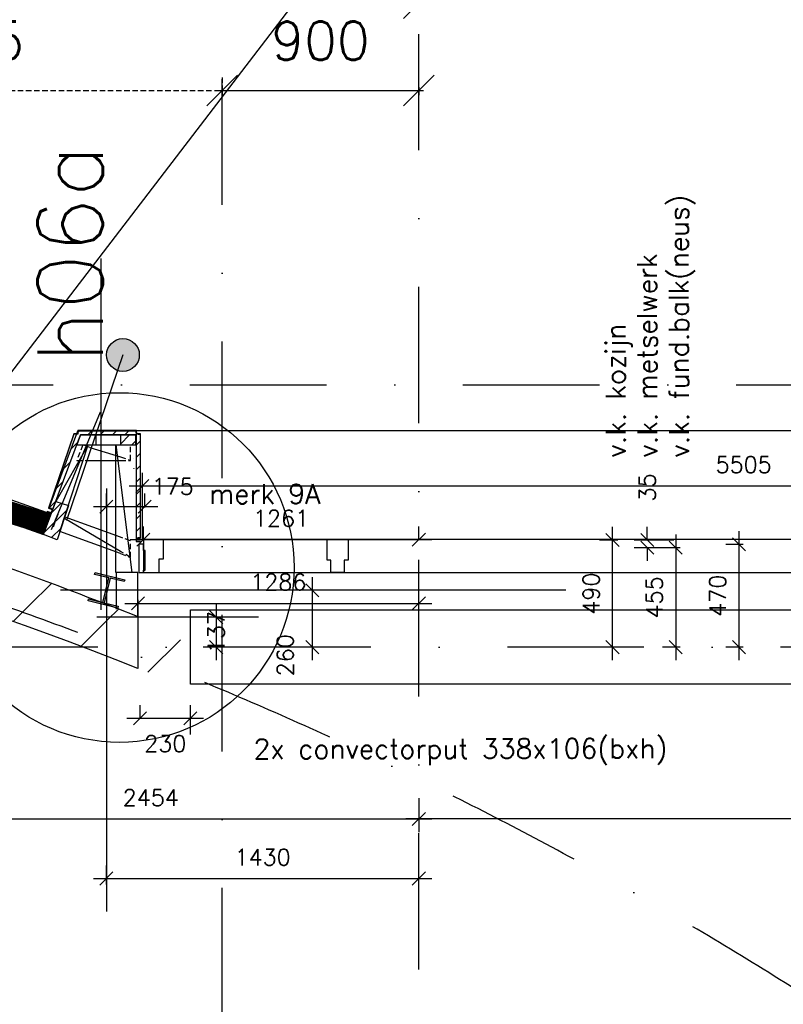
# Model space of a CAD drawing. Extents: x -33344 to 2055880, y -64816 to 121260.
# Tile 128 of 133: x 46972 to 50468, y 91142 to 95648. Entities that reach past the tile are written whole.
import ezdxf

# ---------------------------------------------------------------- set-up
doc = ezdxf.new("R2010")
doc.units = 0
doc.header["$LTSCALE"] = 50
doc.header["$MEASUREMENT"] = 0
doc.header["$PDMODE"] = 3
doc.header["$PDSIZE"] = 0.1
for name, pattern in [('DASHED', [0.75, 0.5, -0.25]), ('HIDDEN', [0.375, 0.25, -0.125]), ('HIDDENX2', [0.75, 0.5, -0.25]), ('STRAM_0WT$1$DASHDOT', [25, 12.5, -6.25, 0, -6.25])]:
    doc.linetypes.add(name, pattern=pattern)
doc.layers.get('0').update_dxf_attribs({"linetype": 'CONTINUOUS'})
doc.layers.get('DEFPOINTS').update_dxf_attribs({"linetype": 'CONTINUOUS'})
for name, color, linetype in [('_DETAILNUMMERS', 4, 'CONTINUOUS'), ('_DETAILNUMMERSTEKST', 4, 'CONTINUOUS'), ('A--01A1_ACEER', 1, 'CONTINUOUS'), ('A--A21--_F123-', 9, 'CONTINUOUS'), ('A--A22--_F123-', 9, 'CONTINUOUS'), ('A--A25--_F-2--', 9, 'CONTINUOUS'), ('A--A28--_F-2--', 7, 'CONTINUOUS'), ('A--A42--_F-23-', 9, 'CONTINUOUS'), ('A--I35A1_PLAFOND', 2, 'CONTINUOUS'), ('A--L13A1_VLOEREN', 1, 'CONTINUOUS'), ('A--L21--', 3, 'CONTINUOUS'), ('A--L21--_F-2--', 7, 'CONTINUOUS'), ('A--L21A3_BUITENWAND', 3, 'CONTINUOUS'), ('A--L22A2_BINNENWAND', 2, 'CONTINUOUS'), ('A--L25--', 7, 'CONTINUOUS'), ('A--L25--_F-23-', 7, 'CONTINUOUS'), ('A--L28--', 7, 'CONTINUOUS'), ('A--L28--_F-2--', 7, 'CONTINUOUS'), ('A--L28DC1_CONSTR', 1, 'HIDDENX2'), ('A--L28DC1_KONSTR', 1, 'HIDDEN'), ('A--L31--', 2, 'CONTINUOUS'), ('A--L31--_F-2--', 7, 'CONTINUOUS'), ('A--L32--_F-23-', 2, 'CONTINUOUS'), ('A--L42--', 7, 'CONTINUOUS'), ('A--L42--_F-23-', 7, 'CONTINUOUS'), ('A--M$1A-_F123-', 1, 'CONTINUOUS'), ('STRAM_0WT$0$A--L$7A-_STRA0', 1, 'STRAM_0WT$1$DASHDOT'), ('STRAM_0WT$1$A--M$1A-_F123-', 1, 'CONTINUOUS'), ('SYSTEEMPLAFOND_600X600', 2, 'CONTINUOUS'), ('TEKST_KOZIJNMERK', 2, 'CONTINUOUS'), ('X--LR---_CP', 7, 'CONTINUOUS'), ('XREF', 7, 'CONTINUOUS')]:
    doc.layers.add(name, color=color, linetype=linetype)
doc.styles.add('ALFA-0_25', font='ROMANS')
doc.styles.add('HIEMSTRA', font='romans.shx')
doc.styles.add('STRAM_0WT$1$HIEMSTRA', font='romans.shx')
doc.dimstyles.new('STANDARD$0', dxfattribs={"dimscale": 30, "dimtxt": 2.5, "dimasz": 2, "dimexe": 2, "dimexo": 0, "dimgap": 2, "dimtad": 1, "dimdec": 0, "dimzin": 0, "dimtxsty": 'ALFA-0_25', "dimblk1": 'OBLIQUE', "dimblk2": 'OBLIQUE', "dimsah": 1, "dimcen": -3, "dimdle": 2, "dimclrd": 1, "dimclre": 1, "dimclrt": 2, "dimazin": 3, "dimtfac": 0.666667, "dimtofl": 0, "dimtmove": 0, "dimatfit": 3, "dimtvp": 0.833333, "dimtolj": 1, "dimtzin": 0})
doc.dimstyles.new('STRAM_0WT$0$STANDARD', dxfattribs={"dimscale": 70, "dimtxt": 2.5, "dimasz": 2, "dimexe": 0.3, "dimexo": 0.3, "dimgap": 2, "dimtad": 1, "dimdec": 0, "dimzin": 0, "dimtxsty": 'STRAM_0WT$1$HIEMSTRA', "dimblk1": 'STRAM_0WT$0$_OBLIQUE', "dimblk2": 'STRAM_0WT$0$_OBLIQUE', "dimsah": 1, "dimcen": -0.09, "dimdle": 0.3, "dimclrd": 1, "dimclre": 1, "dimclrt": 4, "dimazin": 3, "dimtfac": 1, "dimtdec": 4, "dimtix": 1, "dimtofl": 0, "dimtmove": 0, "dimatfit": 3, "dimtvp": 625, "dimtolj": 1, "dimtzin": 0})
pattern_1 = [(45, (0, 0), (-28.284271, 28.284271), [])]

# ---------------------------------------------------------------- blocks, each defined once
blk = doc.blocks.new('*U1370')
at = {"layer": 'A--A42--_F-23-', "linetype": 'CONTINUOUS'}
h = blk.add_hatch(dxfattribs=at)
h.set_pattern_fill('ALFALINE', color=256, scale=40, style=0)
h.set_pattern_definition([(45, (-47115.274, -93410.573), (-28.284271, 28.284271), [])])
h.paths.add_polyline_path([(0, 0), (-8.4, 3.1), (122.5, 355.6), (128.8, 346.6), (135, 337.6), (8.4, -3.1)])
at = {"layer": 'A--L42--_F-23-', "color": 2, "linetype": 'CONTINUOUS'}
for points in [[(0, 0), (-8.4, 3.1), (122.5, 355.6), (122.5, 355.6)], [(0, 0), (8.4, -3.1), (135, 337.6), (135, 337.6)]]:
    blk.add_lwpolyline(points, dxfattribs=at)
blk = doc.blocks.new('*U1369')
at = {"layer": 'A--A42--_F-23-', "linetype": 'CONTINUOUS'}
h = blk.add_hatch(dxfattribs=at)
h.set_pattern_fill('ALFALINE', color=256, scale=40, style=0)
h.set_pattern_definition([(45, (-47514.43, -93751.19), (-28.284271, 28.284271), [])])
h.paths.add_polyline_path([(0, 0), (9, 0), (9, -474.6), (0, -474.6), (-9, -474.6), (-9, 0)])
at = {"layer": 'A--L42--_F-23-', "color": 2, "linetype": 'CONTINUOUS'}
for points in [[(0, 0), (-9, 0), (-9, -474.6), (0, -474.6)], [(0, 0), (9, 0), (9, -474.6), (0, -474.6)]]:
    blk.add_lwpolyline(points, dxfattribs=at)
blk = doc.blocks.new('*U1368')
at = {"layer": 'A--A42--_F-23-', "linetype": 'CONTINUOUS'}
h = blk.add_hatch(dxfattribs=at)
h.set_pattern_fill('ALFALINE', color=256, scale=40, style=0)
h.set_pattern_definition([(45, (-47505.43, -93757.22), (-28.284271, 28.284271), [])])
h.paths.add_polyline_path([(0, 0), (0, -9), (-255.1, -9), (-261.4, 0), (-267.6, 9), (0, 9)])
at = {"layer": 'A--L42--_F-23-', "color": 2, "linetype": 'CONTINUOUS'}
for points in [[(0, 0), (0, 9), (-267.6, 9), (-267.6, 9)], [(0, 0), (0, -9), (-255.1, -9), (-255.1, -9)]]:
    blk.add_lwpolyline(points, dxfattribs=at)
blk = doc.blocks.new('Q020279-')
at = {"layer": 'A--A25--_F-2--'}
h = blk.add_hatch(dxfattribs=at)
h.set_pattern_fill('ALFALINE', color=256, scale=40, style=0, pattern_type=2)
h.set_pattern_definition(pattern_1)
h.paths.add_polyline_path([(0, 0), (0, 71), (46, 71), (46, 0)])
at = {"layer": 'A--L25--_F-23-', "color": 2, "linetype": 'CONTINUOUS'}
blk.add_lwpolyline([(0, 0), (0, 71), (46, 71), (46, 0)], close=True, dxfattribs=at)
at = {"layer": 'X--LR---_CP'}
for p in [(0, 0), (0, 0), (46, 0)]:
    blk.add_point(p, dxfattribs=at)
blk = doc.blocks.new('*U1297')
at = {"layer": 'A--A21--_F123-', "color": 2, "linetype": 'CONTINUOUS', "const_width": 100}
blk.add_lwpolyline([(0, 0, -0.087473), (5965.2, -1061.6)], format="xyb", dxfattribs=at)
at = {"layer": 'A--L21--_F-2--', "color": 3, "linetype": 'CONTINUOUS'}
for points in [[(0, 0), (0.1, 50, -0.087473), (5982.4, -1014.7), (5965.2, -1061.6)], [(0, 0), (-0.1, -50, -0.087473), (5948, -1108.6), (5965.2, -1061.6)]]:
    blk.add_lwpolyline(points, format="xyb", dxfattribs=at)
blk = doc.blocks.new('_OBLIQUE')
at = {"color": 0, "linetype": 'BYBLOCK'}
blk.add_line((-0.5, -0.5), (0.5, 0.5), dxfattribs=at)
blk = doc.blocks.new('*D257')
at = {"layer": 'A--M$1A-_F123-', "color": 1}
for p, q in [((49685.9, 92716.7), (49685.9, 93326.6)), ((49709.7, 93266.6), (49625.9, 93266.6)), ((49709.7, 92776.7), (49625.9, 92776.7))]:
    blk.add_line(p, q, dxfattribs=at)
at = {"layer": 'DEFPOINTS', "color": 0}
for p in [(49685.9, 93266.6), (49709.7, 93266.6), (49709.7, 92776.7)]:
    blk.add_point(p, dxfattribs=at)
at = {"layer": 'A--M$1A-_F123-', "color": 1, "xscale": 60, "yscale": 60, "zscale": 60}
for p, rotation in [((49685.9, 93266.6), 90), ((49685.9, 92776.7), 270)]:
    blk.add_blockref('_OBLIQUE', p, dxfattribs=dict(at, rotation=rotation))
at = {"layer": 'A--M$1A-_F123-', "color": 2, "insert": (49588.4, 93021.6), "char_height": 75, "attachment_point": 5, "rotation": 90, "style": 'ALFA-0_25'}
blk.add_mtext('\\A1;490', dxfattribs=at)
blk = doc.blocks.new('*D258')
at = {"layer": 'A--M$1A-_F123-', "color": 1}
for p, q in [((49975.3, 93291.6), (49975.3, 92716.7)), ((49995.2, 93231.6), (49915.3, 93231.6)), ((49995.2, 92776.7), (49915.3, 92776.7))]:
    blk.add_line(p, q, dxfattribs=at)
at = {"layer": 'DEFPOINTS', "color": 0}
for p in [(49995.2, 93231.6), (49975.3, 92776.7), (49995.2, 92776.7)]:
    blk.add_point(p, dxfattribs=at)
at = {"layer": 'A--M$1A-_F123-', "color": 1, "xscale": 60, "yscale": 60, "zscale": 60}
for p, rotation in [((49975.3, 93231.6), 90), ((49975.3, 92776.7), 270)]:
    blk.add_blockref('_OBLIQUE', p, dxfattribs=dict(at, rotation=rotation))
at = {"layer": 'A--M$1A-_F123-', "color": 2, "insert": (49877.8, 93004.1), "char_height": 75, "attachment_point": 5, "rotation": 90, "style": 'ALFA-0_25'}
blk.add_mtext('\\A1;455', dxfattribs=at)
blk = doc.blocks.new('*D259')
at = {"layer": 'A--M$1A-_F123-', "color": 1}
for p, q in [((49845.3, 93266.6), (49845.3, 93326.6)), ((49967.4, 93266.6), (49785.3, 93266.6)), ((49967.4, 93231.6), (49785.3, 93231.6)), ((49845.3, 93231.6), (49845.3, 93171.6))]:
    blk.add_line(p, q, dxfattribs=at)
at = {"layer": 'DEFPOINTS', "color": 0}
for p in [(49845.3, 93266.6), (49967.4, 93266.6), (49967.4, 93231.6)]:
    blk.add_point(p, dxfattribs=at)
at = {"layer": 'A--M$1A-_F123-', "color": 1, "xscale": 60, "yscale": 60, "zscale": 60}
for p, rotation in [((49845.3, 93266.6), 270), ((49845.3, 93231.6), 90)]:
    blk.add_blockref('_OBLIQUE', p, dxfattribs=dict(at, rotation=rotation))
at = {"layer": 'A--M$1A-_F123-', "color": 2, "insert": (49845.3, 93507.3), "char_height": 75, "attachment_point": 5, "rotation": 90, "style": 'ALFA-0_25'}
blk.add_mtext('\\A1;35', dxfattribs=at)
blk = doc.blocks.new('*D278')
at = {"layer": 'A--M$1A-_F123-', "color": 1}
for p, q in [((50264.8, 93306.6), (50264.8, 92716.7)), ((50284.6, 93246.6), (50204.8, 93246.6)), ((50284.6, 92776.7), (50204.8, 92776.7))]:
    blk.add_line(p, q, dxfattribs=at)
at = {"layer": 'DEFPOINTS', "color": 0}
for p in [(50284.6, 93246.6), (50264.8, 92776.7), (50284.6, 92776.7)]:
    blk.add_point(p, dxfattribs=at)
at = {"layer": 'A--M$1A-_F123-', "color": 1, "xscale": 60, "yscale": 60, "zscale": 60}
for p, rotation in [((50264.8, 93246.6), 90), ((50264.8, 92776.7), 270)]:
    blk.add_blockref('_OBLIQUE', p, dxfattribs=dict(at, rotation=rotation))
at = {"layer": 'A--M$1A-_F123-', "color": 2, "insert": (50167.3, 93011.6), "char_height": 75, "attachment_point": 5, "rotation": 90, "style": 'ALFA-0_25'}
blk.add_mtext('\\A1;470', dxfattribs=at)
blk = doc.blocks.new('*D424')
at = {"layer": 'A--M$1A-_F123-', "color": 1, "linetype": 'CONTINUOUS'}
for p, q in [((47523.4, 92451.1), (47523.4, 92511.1)), ((47753.7, 92376.4), (47753.7, 92511.1)), ((47463.4, 92451.1), (47813.7, 92451.1))]:
    blk.add_line(p, q, dxfattribs=at)
at = {"layer": 'DEFPOINTS', "color": 0, "linetype": 'CONTINUOUS'}
for p in [(47523.4, 92451.1), (47753.7, 92451.1), (47753.7, 92376.4)]:
    blk.add_point(p, dxfattribs=at)
at = {"layer": 'A--M$1A-_F123-', "color": 1, "linetype": 'CONTINUOUS', "xscale": 60, "yscale": 60, "zscale": 60, "rotation": 180}
blk.add_blockref('_OBLIQUE', (47523.4, 92451.1), dxfattribs=at)
at = {"layer": 'A--M$1A-_F123-', "color": 1, "linetype": 'CONTINUOUS', "xscale": 60, "yscale": 60, "zscale": 60}
blk.add_blockref('_OBLIQUE', (47753.7, 92451.1), dxfattribs=at)
at = {"layer": 'A--M$1A-_F123-', "color": 2, "linetype": 'CONTINUOUS', "insert": (47638.7, 92334.7), "char_height": 75, "attachment_point": 5, "style": 'ALFA-0_25'}
blk.add_mtext('\\A1;230', dxfattribs=at)
blk = doc.blocks.new('*D479')
at = {"layer": 'A--L31--', "color": 1}
for p, q in [((47871.8, 92973.7), (47871.8, 92716.7)), ((48006.9, 92913.7), (47811.8, 92913.7)), ((48006.9, 92776.7), (47811.8, 92776.7))]:
    blk.add_line(p, q, dxfattribs=at)
at = {"layer": 'DEFPOINTS', "color": 0}
for p in [(48006.9, 92913.7), (47871.8, 92776.7), (48006.9, 92776.7)]:
    blk.add_point(p, dxfattribs=at)
at = {"layer": 'A--L31--', "color": 1, "xscale": 60, "yscale": 60, "zscale": 60}
for p, rotation in [((47871.8, 92913.7), 90), ((47871.8, 92776.7), 270)]:
    blk.add_blockref('_OBLIQUE', p, dxfattribs=dict(at, rotation=rotation))
at = {"layer": 'A--L31--', "color": 2, "insert": (47871.8, 92845.2), "char_height": 75, "attachment_point": 5, "rotation": 90, "style": 'ALFA-0_25'}
blk.add_mtext('\\A1;137', dxfattribs=at)
blk = doc.blocks.new('*D517')
at = {"layer": 'A--M$1A-_F123-', "color": 1, "linetype": 'CONTINUOUS'}
for p, q in [((52592.9, 93409), (52592.9, 91930.6)), ((48799.5, 92084.8), (48799.5, 91930.6)), ((52652.9, 91990.6), (48739.5, 91990.6))]:
    blk.add_line(p, q, dxfattribs=at)
at = {"layer": 'DEFPOINTS', "color": 0, "linetype": 'CONTINUOUS'}
for p in [(52592.9, 93409), (48799.5, 92084.8), (48799.5, 91990.6)]:
    blk.add_point(p, dxfattribs=at)
at = {"layer": 'A--M$1A-_F123-', "color": 1, "linetype": 'CONTINUOUS', "xscale": 60, "yscale": 60, "zscale": 60, "rotation": 180}
blk.add_blockref('_OBLIQUE', (48799.5, 91990.6), dxfattribs=at)
at = {"layer": 'A--M$1A-_F123-', "color": 1, "linetype": 'CONTINUOUS', "xscale": 60, "yscale": 60, "zscale": 60}
blk.add_blockref('_OBLIQUE', (52592.9, 91990.6), dxfattribs=at)
at = {"layer": 'A--M$1A-_F123-', "color": 2, "linetype": 'CONTINUOUS', "insert": (50696.2, 92088.1), "char_height": 75, "attachment_point": 5, "style": 'ALFA-0_25'}
blk.add_mtext('\\A1;3793', dxfattribs=at)
blk = doc.blocks.new('*D518')
at = {"layer": 'A--M$1A-_F123-', "color": 1, "linetype": 'CONTINUOUS'}
for p, q in [((46345.5, 93303.4), (46345.5, 91930.6)), ((48799.5, 92069.8), (48799.5, 91930.6)), ((46285.5, 91990.6), (48859.5, 91990.6))]:
    blk.add_line(p, q, dxfattribs=at)
at = {"layer": 'DEFPOINTS', "color": 0, "linetype": 'CONTINUOUS'}
for p in [(46345.5, 93303.4), (48799.5, 92069.8), (48799.5, 91990.6)]:
    blk.add_point(p, dxfattribs=at)
at = {"layer": 'A--M$1A-_F123-', "color": 1, "linetype": 'CONTINUOUS', "xscale": 60, "yscale": 60, "zscale": 60, "rotation": 180}
blk.add_blockref('_OBLIQUE', (46345.5, 91990.6), dxfattribs=at)
at = {"layer": 'A--M$1A-_F123-', "color": 1, "linetype": 'CONTINUOUS', "xscale": 60, "yscale": 60, "zscale": 60}
blk.add_blockref('_OBLIQUE', (48799.5, 91990.6), dxfattribs=at)
at = {"layer": 'A--M$1A-_F123-', "color": 2, "linetype": 'CONTINUOUS', "insert": (47572.5, 92088.1), "char_height": 75, "attachment_point": 5, "style": 'ALFA-0_25'}
blk.add_mtext('\\A1;2454', dxfattribs=at)
blk = doc.blocks.new('*D632')
at = {"layer": 'A--M$1A-_F123-', "color": 1, "linetype": 'CONTINUOUS'}
for p, q in [((47369.5, 91690.8), (47369.5, 91777.7)), ((48799.5, 91690.8), (48799.5, 91777.7)), ((47309.5, 91717.7), (48859.5, 91717.7))]:
    blk.add_line(p, q, dxfattribs=at)
at = {"layer": 'DEFPOINTS', "color": 0, "linetype": 'CONTINUOUS'}
for p in [(48799.5, 91717.7), (47369.5, 91690.8), (48799.5, 91690.8)]:
    blk.add_point(p, dxfattribs=at)
at = {"layer": 'A--M$1A-_F123-', "color": 1, "linetype": 'CONTINUOUS', "xscale": 60, "yscale": 60, "zscale": 60, "rotation": 180}
blk.add_blockref('_OBLIQUE', (47369.5, 91717.7), dxfattribs=at)
at = {"layer": 'A--M$1A-_F123-', "color": 1, "linetype": 'CONTINUOUS', "xscale": 60, "yscale": 60, "zscale": 60}
blk.add_blockref('_OBLIQUE', (48799.5, 91717.7), dxfattribs=at)
at = {"layer": 'A--M$1A-_F123-', "color": 2, "linetype": 'CONTINUOUS', "insert": (48084.5, 91815.2), "char_height": 75, "attachment_point": 5, "style": 'ALFA-0_25'}
blk.add_mtext('\\A1;1430', dxfattribs=at)
blk = doc.blocks.new('*D633')
at = {"layer": 'A--M$1A-_F123-', "color": 1, "linetype": 'CONTINUOUS'}
for p, q in [((48312.2, 92716.7), (48312.2, 93096.7)), ((48325.6, 93036.7), (48252.2, 93036.7)), ((48325.6, 92776.7), (48252.2, 92776.7))]:
    blk.add_line(p, q, dxfattribs=at)
at = {"layer": 'DEFPOINTS', "color": 0, "linetype": 'CONTINUOUS'}
for p in [(48312.2, 93036.7), (48325.6, 93036.7), (48325.6, 92776.7)]:
    blk.add_point(p, dxfattribs=at)
at = {"layer": 'A--M$1A-_F123-', "color": 1, "linetype": 'CONTINUOUS', "xscale": 60, "yscale": 60, "zscale": 60}
for p, rotation in [((48312.2, 93036.7), 90), ((48312.2, 92776.7), 270)]:
    blk.add_blockref('_OBLIQUE', p, dxfattribs=dict(at, rotation=rotation))
at = {"layer": 'A--M$1A-_F123-', "color": 2, "linetype": 'CONTINUOUS', "insert": (48187.8, 92739.6), "char_height": 75, "attachment_point": 5, "rotation": 90, "style": 'ALFA-0_25'}
blk.add_mtext('\\A1;260', dxfattribs=at)
blk = doc.blocks.new('Q020490-')
at = {"layer": 'A--A28--_F-2--', "color": 3, "linetype": 'CONTINUOUS'}
for points in [[(-2.75, 58), (-70, 66.5), (70, 66.5)], [(-2.75, 58), (-70, 58), (-70, 66.5)], [(-2.75, 58), (70, 66.5), (70, 58)], [(2.75, -58), (-2.75, -58), (-2.75, 58)], [(-2.75, 58), (2.75, 58), (2.75, -58)], [(-2.75, 58), (70, 58), (2.75, 58)], [(70, -66.5), (-70, -58), (-2.75, -58)], [(70, -66.5), (-70, -66.5), (-70, -58)], [(2.75, -58), (70, -66.5), (-2.75, -58)], [(2.75, -58), (70, -58), (70, -66.5)]]:
    blk.add_solid(points, dxfattribs=at)
at = {"layer": 'A--L28--_F-2--', "color": 3, "linetype": 'CONTINUOUS'}
blk.add_lwpolyline([(70, -66.5), (-70, -66.5), (-70, -58), (-2.75, -58), (-2.75, 58), (-70, 58), (-70, 66.5), (70, 66.5), (70, 58), (2.75, 58), (2.75, -58), (70, -58)], close=True, dxfattribs=at)
at = {"layer": 'X--LR---_CP', "linetype": 'CONTINUOUS'}
for p in [(-2.75, 0), (0, 0), (2.75, 0)]:
    blk.add_point(p, dxfattribs=at)
blk = doc.blocks.new('*D634')
at = {"layer": 'A--M$1A-_F123-', "color": 1, "linetype": 'CONTINUOUS'}
for p, q in [((47369.5, 93415.8), (47369.5, 93479.2)), ((47544.5, 93415.8), (47544.5, 93479.2)), ((47604.5, 93419.2), (47309.5, 93419.2))]:
    blk.add_line(p, q, dxfattribs=at)
at = {"layer": 'DEFPOINTS', "color": 0, "linetype": 'CONTINUOUS'}
for p in [(47369.5, 93419.2), (47369.5, 93415.8), (47544.5, 93415.8)]:
    blk.add_point(p, dxfattribs=at)
at = {"layer": 'A--M$1A-_F123-', "color": 1, "linetype": 'CONTINUOUS', "xscale": 60, "yscale": 60, "zscale": 60, "rotation": 180}
blk.add_blockref('_OBLIQUE', (47369.5, 93419.2), dxfattribs=at)
at = {"layer": 'A--M$1A-_F123-', "color": 1, "linetype": 'CONTINUOUS', "xscale": 60, "yscale": 60, "zscale": 60}
blk.add_blockref('_OBLIQUE', (47544.5, 93419.2), dxfattribs=at)
at = {"layer": 'A--M$1A-_F123-', "color": 2, "linetype": 'CONTINUOUS', "insert": (47672.8, 93512), "char_height": 75, "attachment_point": 5, "style": 'ALFA-0_25'}
blk.add_mtext('\\A1;175', dxfattribs=at)
blk = doc.blocks.new('DILATATIEVOEG')
at = {"layer": 'A--L21A3_BUITENWAND', "linetype": 'CONTINUOUS'}
h = blk.add_hatch(color=256, dxfattribs=at)
edge = h.paths.add_edge_path()
edge.add_arc((-800, 0), 75, 0, 360)
blk.add_line((-800, 0), (0, 0), dxfattribs=at)
blk.add_circle((-800, 0), 75, dxfattribs=at)
at = {"layer": 'X--LR---_CP', "linetype": 'CONTINUOUS'}
blk.add_point((0, 0), dxfattribs=at)
blk = doc.blocks.new('A$C26D40EA6')
at = {"layer": 'A--01A1_ACEER', "linetype": 'CONTINUOUS'}
blk.add_line((5672, 7401.7), (0, 0), dxfattribs=at)
blk = doc.blocks.new('STRAM_0WT$0$_OBLIQUE')
at = {"color": 0, "linetype": 'BYBLOCK'}
blk.add_line((-0.5, -0.5), (0.5, 0.5), dxfattribs=at)
blk = doc.blocks.new('*D1854')
at = {"layer": 'DEFPOINTS', "color": 0, "linetype": 'CONTINUOUS'}
for p in [(-26819.9, 63646.9), (-22665.6, 63477.1), (-22665.6, 61452.4)]:
    blk.add_point(p, dxfattribs=at)
at = {"layer": 'STRAM_0WT$1$A--M$1A-_F123-', "color": 1, "linetype": 'CONTINUOUS'}
for p, q in [((-26819.9, 63625.9), (-26819.9, 63456.1)), ((-22665.6, 61473.4), (-22665.6, 63498.1)), ((-26840.9, 63477.1), (-22644.6, 63477.1))]:
    blk.add_line(p, q, dxfattribs=at)
at = {"layer": 'STRAM_0WT$1$A--M$1A-_F123-', "color": 1, "linetype": 'CONTINUOUS', "xscale": 140, "yscale": 140, "zscale": 140, "rotation": 180}
blk.add_blockref('STRAM_0WT$0$_OBLIQUE', (-26819.9, 63477.1), dxfattribs=at)
at = {"layer": 'STRAM_0WT$1$A--M$1A-_F123-', "color": 1, "linetype": 'CONTINUOUS', "xscale": 140, "yscale": 140, "zscale": 140}
blk.add_blockref('STRAM_0WT$0$_OBLIQUE', (-22665.6, 63477.1), dxfattribs=at)
at = {"layer": 'STRAM_0WT$1$A--M$1A-_F123-', "color": 4, "linetype": 'CONTINUOUS', "insert": (-24742.8, 63704.6), "char_height": 175, "attachment_point": 5, "style": 'STRAM_0WT$1$HIEMSTRA'}
blk.add_mtext('\\A1;4154', dxfattribs=at)
blk = doc.blocks.new('*D1940')
at = {"color": 1, "linetype": 'BYBLOCK'}
for p, q in [((-30134.9, 63188), (-30134.9, 63107.3)), ((-27719.9, 63188), (-27719.9, 63107.3)), ((-30155.9, 63128.3), (-27698.9, 63128.3))]:
    blk.add_line(p, q, dxfattribs=at)
at = {"layer": 'DEFPOINTS', "color": 0, "linetype": 'BYBLOCK'}
for p in [(-30134.9, 63209), (-27719.9, 63209), (-27719.9, 63128.3)]:
    blk.add_point(p, dxfattribs=at)
at = {"color": 1, "linetype": 'BYBLOCK', "xscale": 140, "yscale": 140, "zscale": 140, "rotation": 180}
blk.add_blockref('STRAM_0WT$0$_OBLIQUE', (-30134.9, 63128.3), dxfattribs=at)
at = {"color": 1, "linetype": 'BYBLOCK', "xscale": 140, "yscale": 140, "zscale": 140}
blk.add_blockref('STRAM_0WT$0$_OBLIQUE', (-27719.9, 63128.3), dxfattribs=at)
at = {"color": 4, "linetype": 'BYBLOCK', "insert": (-28927.4, 63355.8), "char_height": 175, "attachment_point": 5, "style": 'STRAM_0WT$1$HIEMSTRA'}
blk.add_mtext('\\A1;2415', dxfattribs=at)
blk = doc.blocks.new('*D1960')
at = {"layer": 'DEFPOINTS', "color": 0}
for p in [(-27719.9, 63112.6), (-26819.9, 63112.6), (-26819.9, 63077.1)]:
    blk.add_point(p, dxfattribs=at)
at = {"layer": 'STRAM_0WT$1$A--M$1A-_F123-', "color": 1}
for p, q in [((-27719.9, 63091.6), (-27719.9, 63056.1)), ((-26819.9, 63091.6), (-26819.9, 63056.1)), ((-27740.9, 63077.1), (-26798.9, 63077.1))]:
    blk.add_line(p, q, dxfattribs=at)
at = {"layer": 'STRAM_0WT$1$A--M$1A-_F123-', "color": 1, "xscale": 140, "yscale": 140, "zscale": 140, "rotation": 180}
blk.add_blockref('STRAM_0WT$0$_OBLIQUE', (-27719.9, 63077.1), dxfattribs=at)
at = {"layer": 'STRAM_0WT$1$A--M$1A-_F123-', "color": 1, "xscale": 140, "yscale": 140, "zscale": 140}
blk.add_blockref('STRAM_0WT$0$_OBLIQUE', (-26819.9, 63077.1), dxfattribs=at)
at = {"layer": 'STRAM_0WT$1$A--M$1A-_F123-', "color": 4, "insert": (-27269.9, 63304.6), "char_height": 175, "attachment_point": 5, "style": 'STRAM_0WT$1$HIEMSTRA'}
blk.add_mtext('\\A1;900', dxfattribs=at)
blk = doc.blocks.new('*D783')
at = {"layer": 'A--M$1A-_F123-', "color": 1}
for p, q in [((47534, 93268.6), (47534, 93574.3)), ((53038.6, 93268.6), (53038.6, 93574.3)), ((47474, 93514.3), (53098.6, 93514.3))]:
    blk.add_line(p, q, dxfattribs=at)
at = {"layer": 'DEFPOINTS', "color": 0}
for p in [(53038.6, 93514.3), (47534, 93268.6), (53038.6, 93268.6)]:
    blk.add_point(p, dxfattribs=at)
at = {"layer": 'A--M$1A-_F123-', "color": 1, "xscale": 60, "yscale": 60, "zscale": 60, "rotation": 180}
blk.add_blockref('_OBLIQUE', (47534, 93514.3), dxfattribs=at)
at = {"layer": 'A--M$1A-_F123-', "color": 1, "xscale": 60, "yscale": 60, "zscale": 60}
blk.add_blockref('_OBLIQUE', (53038.6, 93514.3), dxfattribs=at)
at = {"layer": 'A--M$1A-_F123-', "color": 2, "insert": (50286.3, 93611.8), "char_height": 75, "attachment_point": 5, "style": 'ALFA-0_25'}
blk.add_mtext('\\A1;5505', dxfattribs=at)
blk = doc.blocks.new('*D785')
at = {"layer": 'A--M$1A-_F123-', "color": 1, "linetype": 'CONTINUOUS'}
for p, q in [((48799.5, 92976.7), (48799.5, 93036.7)), ((47453.5, 92976.7), (48859.5, 92976.7)), ((47513.5, 92992.7), (47513.5, 92916.7))]:
    blk.add_line(p, q, dxfattribs=at)
at = {"layer": 'DEFPOINTS', "color": 0, "linetype": 'CONTINUOUS'}
for p in [(47513.5, 92992.7), (48799.5, 92976.7), (48799.5, 92976.7)]:
    blk.add_point(p, dxfattribs=at)
at = {"layer": 'A--M$1A-_F123-', "color": 1, "linetype": 'CONTINUOUS', "xscale": 60, "yscale": 60, "zscale": 60, "rotation": 180}
blk.add_blockref('_OBLIQUE', (47513.5, 92976.7), dxfattribs=at)
at = {"layer": 'A--M$1A-_F123-', "color": 1, "linetype": 'CONTINUOUS', "xscale": 60, "yscale": 60, "zscale": 60}
blk.add_blockref('_OBLIQUE', (48799.5, 92976.7), dxfattribs=at)
at = {"layer": 'A--M$1A-_F123-', "color": 2, "linetype": 'CONTINUOUS', "insert": (48156.5, 93074.2), "char_height": 75, "attachment_point": 5, "style": 'ALFA-0_25'}
blk.add_mtext('\\A1;1286', dxfattribs=at)
blk = doc.blocks.new('*D786')
at = {"layer": 'A--M$1A-_F123-', "color": 1, "linetype": 'CONTINUOUS'}
for p, q in [((47538.4, 93268.6), (47538.4, 93328.6)), ((48799.5, 93268.6), (48799.5, 93328.6)), ((47478.4, 93268.6), (48859.5, 93268.6))]:
    blk.add_line(p, q, dxfattribs=at)
at = {"layer": 'DEFPOINTS', "color": 0, "linetype": 'CONTINUOUS'}
for p in [(47538.4, 93268.6), (48799.5, 93268.6), (48799.5, 93268.6)]:
    blk.add_point(p, dxfattribs=at)
at = {"layer": 'A--M$1A-_F123-', "color": 1, "linetype": 'CONTINUOUS', "xscale": 60, "yscale": 60, "zscale": 60, "rotation": 180}
blk.add_blockref('_OBLIQUE', (47538.4, 93268.6), dxfattribs=at)
at = {"layer": 'A--M$1A-_F123-', "color": 1, "linetype": 'CONTINUOUS', "xscale": 60, "yscale": 60, "zscale": 60}
blk.add_blockref('_OBLIQUE', (48799.5, 93268.6), dxfattribs=at)
at = {"layer": 'A--M$1A-_F123-', "color": 2, "linetype": 'CONTINUOUS', "insert": (48168.9, 93366.1), "char_height": 75, "attachment_point": 5, "style": 'ALFA-0_25'}
blk.add_mtext('\\A1;1261', dxfattribs=at)
blk = doc.blocks.new('A$C44AA6D3C')
at = {"layer": 'SYSTEEMPLAFOND_600X600', "linetype": 'CONTINUOUS', "ltscale": 10}
blk.add_arc((-14683.8, 13918.8), 16371.8, 56.12072, 82.24154, dxfattribs=at)
blk = doc.blocks.new('STRAM_0WT')
at = {"layer": 'STRAM_0WT$0$A--L$7A-_STRA0'}
for p, q in [((-26819.938, 9050), (-26819.938, 63335.256)), ((-27719.938, 23800), (-27719.938, 63128.251)), ((-52869.992, 61729.831), (-20789.004, 61729.831)), ((-20789.004, 60529.831), (-30591.358, 60529.831))]:
    blk.add_line(p, q, dxfattribs=at)
blk.add_arc((-34634.779, 43899.561), 17830, 41.3470109, 90.0000931, dxfattribs=at)
at = {"layer": 'STRAM_0WT$1$A--M$1A-_F123-', "linetype": 'CONTINUOUS'}
dim = blk.add_linear_dim(base=(-22665.638, 63477.07), p1=(-26819.938, 63646.914), p2=(-22665.638, 61452.399), dimstyle='STRAM_0WT$0$STANDARD', dxfattribs=at)
dim.commit()
dim.dimension.update_dxf_attribs({"geometry": '*D1854', "text_midpoint": (-24742.788, 63704.57)})
dim = blk.add_linear_dim(base=(-27719.938, 63077.07), p1=(-30134.929, 63157.834), p2=(-27719.938, 63157.834), dimstyle='STRAM_0WT$0$STANDARD', dxfattribs=at)
dim.commit()
dim.dimension.update_dxf_attribs({"geometry": '*D1940', "text_midpoint": (-28927.434, 63304.57), "insert": (0, -51.181)})
at = {"layer": 'STRAM_0WT$1$A--M$1A-_F123-'}
dim = blk.add_linear_dim(base=(-26819.938, 63077.07), p1=(-27719.938, 63112.558), p2=(-26819.938, 63112.558), dimstyle='STRAM_0WT$0$STANDARD', override={"dimcen": -0.09}, dxfattribs=at)
dim.commit()
dim.dimension.update_dxf_attribs({"geometry": '*D1960', "text_midpoint": (-27269.938, 63304.57)})

msp = doc.modelspace()

# ---------------------------------------------------------------- hatches: boundary and pattern name
at = {"layer": 'A--A22--_F123-'}
h = msp.add_hatch(dxfattribs=at)
h.set_pattern_fill('ALFALINE', color=256, scale=300, style=0, pattern_type=2)
h.set_pattern_definition([(45, (0, 130), (-212.132, 212.132), [])])
edge = h.paths.add_edge_path()
edge.add_line((40672, 93928.7), (40717, 94149.4))
edge.add_arc((40984.5, 76276.4), 17875, 67.90272, 90.85756, ccw=False)
edge.add_line((47708.7, 92838.4), (47708.7, 92600.8))
edge.add_arc((40984.5, 76276.4), 17655, 67.61254, 91.0142)
at = {"layer": 'A--A25--_F-2--'}
h = msp.add_hatch(dxfattribs=at)
h.set_pattern_fill('ALFALINE', color=256, scale=40, style=0)
h.set_pattern_definition(pattern_1)
h.paths.add_polyline_path([(47081.1, 93292.2), (47137.2, 93443.8), (47195.4, 93424.7), (47144.1, 93268.2)])

# ---------------------------------------------------------------- linework, layer by layer
at = {"layer": '_DETAILNUMMERS'}
msp.add_circle((47428.8, 93141), 800, dxfattribs=at)
at = {"layer": 'A--01A1_ACEER', "linetype": 'CONTINUOUS'}
for p, q in [((47118.6, 93315.5), (47342.3, 93853.2)), ((48066.1, 92913.7), (47326, 92913.7))]:
    msp.add_line(p, q, dxfattribs=at)
at = {"layer": 'A--L13A1_VLOEREN'}
msp.add_lwpolyline([(47753.7, 92946.7), (52108.8, 92946.7), (52108.8, 92606.7), (47753.7, 92606.7)], close=True, dxfattribs=at)
at = {"layer": 'A--L21A3_BUITENWAND'}
msp.add_lwpolyline([(46439.1, 93307.2, -0.014379), (47513.4, 92916.8), (47513.4, 92679.4, 0.099484), (40596.5, 93928.7), (40641.9, 94151.7, -0.082232), (46267.4, 93362.8, -0.082232)], format="xyb", dxfattribs=at)
msp.add_lwpolyline([(47513.4, 92916.8), (47513.5, 93118.6), (47413.5, 93118.6), (47413.5, 92949.8)], dxfattribs=at)
at = {"layer": 'A--L22A2_BINNENWAND'}
for p, q in [((47507.2, 93768.2), (53810.8, 93768.6)), ((47250.3, 93748.2), (47504.1, 93748.2))]:
    msp.add_line(p, q, dxfattribs=at)
at = {"layer": 'A--L25--'}
for p, q in [((47286.5, 93702.2), (47137.2, 93443.8)), ((47156.2, 93305.2), (47286.5, 93702.2)), ((47294.2, 93690.4), (47433.1, 93647.6)), ((47311.4, 93702.2), (47433.1, 93702.2)), ((47413, 93702.2), (47485.5, 93118.6)), ((47272.6, 93631.2), (47433.1, 93631.3)), ((47433.1, 93215), (47178.2, 93365.6)), ((47433.1, 93280), (47180.5, 93371.9)), ((47433.1, 93204.5), (47156.2, 93305.2))]:
    msp.add_line(p, q, dxfattribs=at)
msp.add_lwpolyline([(47439.6, 93118.6), (47413, 93118.9), (47413, 93702.2)], dxfattribs=at)
at = {"layer": 'A--L25--_F-23-', "color": 2, "linetype": 'CONTINUOUS'}
for points in [[(47322, 93748.2), (47251, 93748.2), (47233.6, 93702.2), (47322, 93702.2)], [(47081.1, 93292.2), (47137.2, 93443.8), (47195.4, 93424.7), (47144.1, 93268.2)]]:
    msp.add_lwpolyline(points, close=True, dxfattribs=at)
at = {"layer": 'A--L28DC1_CONSTR'}
for p, q in [((47294.2, 93690.4), (47261.4, 93702.1)), ((47433.1, 93647.6), (47479.4, 93631.3)), ((47146.5, 93384.3), (47122.2, 93317.6)), ((47178.2, 93365.6), (47176.4, 93366.6)), ((47178.4, 93372.7), (47180.5, 93371.9)), ((47479.4, 93187.6), (47433.1, 93215))]:
    msp.add_line(p, q, dxfattribs=at)
for points in [[(47261.4, 93702.1), (47234, 93631.1), (47272.6, 93631.2)], [(47433.1, 93631.3), (47479.4, 93631.3), (47479.4, 93702.2)], [(47433.1, 93204.5), (47479.4, 93187.6), (47479.3, 93263.2), (47433.1, 93280)]]:
    msp.add_lwpolyline(points, dxfattribs=at)
at = {"layer": 'A--L31--', "color": 2}
for p, q in [((53198.2, 93268.5), (47631.4, 93268.6)), ((47610.4, 93118.6), (53014.6, 93118.6))]:
    msp.add_line(p, q, dxfattribs=at)
at = {"layer": 'A--L31--'}
msp.add_lwpolyline([(47538.4, 93248.6), (47518.4, 93248.6), (47518.4, 93118.6), (47538.4, 93118.6), (47538.4, 93128.6), (47547.4, 93128.6), (47547.4, 93218.6), (47538.4, 93218.6)], close=True, dxfattribs=at)
at = {"layer": 'A--L31--_F-2--', "color": 2, "linetype": 'CONTINUOUS'}
msp.add_lwpolyline([(47538.4, 93268.6), (47538.4, 93118.6), (47610.4, 93118.6), (47610.4, 93180.6), (47631.4, 93180.6), (47631.4, 93268.6)], close=True, dxfattribs=at)
at = {"layer": 'A--L32--_F-23-'}
msp.add_lwpolyline([(48382.4, 93268.6), (48473.4, 93268.6), (48475.4, 93268.6), (48475.4, 93174.8), (48475.4, 93174.8), (48458.4, 93174.8), (48458.4, 93120.6), (48456.4, 93118.6), (48399.4, 93118.6), (48397.4, 93120.6), (48397.4, 93174.8), (48382.4, 93174.8), (48380.4, 93174.8), (48380.4, 93268.6)], close=True, dxfattribs=at)
at = {"layer": 'A--L42--'}
msp.add_lwpolyline([(47098.4, 93396.5, -0.000251), (47116.3, 93390), (47122.4, 93406.9, 0.000238), (47105.5, 93413.1), (47221.1, 93752.2), (47239.7, 93752.2), (47239.7, 93767.2), (47506.2, 93767.2), (47506.5, 93752.2), (47524.4, 93752.2), (47524.4, 93275.6), (47506.3, 93275.6), (47506.3, 93259.6), (47525.3, 93259.6), (47525.3, 93260.6), (47507.3, 93260.6), (47507.3, 93274.6), (47525.4, 93274.6), (47525.4, 93753.2), (47507.5, 93753.2), (47507.2, 93768.2), (47238.7, 93768.2), (47238.7, 93753.2), (47220.4, 93753.2), (47104.2, 93412.5, -0.000238), (47121.2, 93406.3), (47115.7, 93391.3, 0.000238), (47098.7, 93397.5)], format="xyb", close=True, dxfattribs=at)
at = {"layer": 'A--M$1A-_F123-', "linetype": 'CONTINUOUS'}
for p, q in [((47369.5, 93503), (47369.5, 91566.5)), ((49472.3, 93036.7), (47158.8, 93036.7))]:
    msp.add_line(p, q, dxfattribs=at)
at = {"layer": 'TEKST_KOZIJNMERK'}
msp.add_line((47345.8, 92947.3), (47345.8, 94555.4), dxfattribs=at)
at = {"layer": 'X--LR---_CP'}
for p in [(47494.6, 93640.8), (47494.6, 93640.8), (47494.6, 93594.8), (47133, 93455.5), (47117.3, 93412.2), (47117.3, 93412.2), (47525.4, 93268.6), (47525.4, 93268.6), (47525.4, 93268.6)]:
    msp.add_point(p, dxfattribs=at)

# ---------------------------------------------------------------- block references
at = {"layer": 'A--I35A1_PLAFOND', "color": 2, "linetype": 'CONTINUOUS'}
msp.add_blockref('A$C26D40EA6', (43127.4, 89069), dxfattribs=at)
at = {"layer": 'A--L21--'}
msp.add_blockref('*U1297', (41133.1, 94400.8), dxfattribs=at)
at = {"layer": 'A--L21--', "color": 1, "rotation": 251.106380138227}
msp.add_blockref('DILATATIEVOEG', (47186, 93356.8), dxfattribs=at)
at = {"layer": 'A--L25--', "xscale": -1, "rotation": 89.99999999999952}
msp.add_blockref('Q020279-', (47504.1, 93748.2), dxfattribs=at)
at = {"layer": 'A--L28--', "rotation": 166.2004485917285}
msp.add_blockref('Q020490-', (47369.5, 93036.7), dxfattribs=at)
at = {"layer": 'A--L28DC1_KONSTR', "color": 0, "linetype": 'CONTINUOUS'}
msp.add_blockref('A$C44AA6D3C', (55355.4, 61446.9), dxfattribs=at)
at = {"layer": 'A--L42--'}
for name, p in [('*U1370', (47115.3, 93410.6)), ('*U1368', (47505.4, 93757.2)), ('*U1369', (47514.4, 93751.2))]:
    msp.add_blockref(name, p, dxfattribs=at)
at = {"layer": 'XREF', "linetype": 'DASHED', "ltscale": 20}
msp.add_blockref('STRAM_0WT', (75619.4, 32246.9), dxfattribs=at)

# ---------------------------------------------------------------- texts
at = {"layer": '_DETAILNUMMERSTEKST', "style": 'ALFA-0_25'}
msp.add_text('h06a', height=300, rotation=90, dxfattribs=at).set_placement((47353.5, 94075.4))
at = {"layer": 'TEKST_KOZIJNMERK', "style": 'HIEMSTRA'}
for s, rotation, p in [('v.k. fund.balk(neus)', 90.0778, (50035.3, 93644.2)), ('v.k. metselwerk', 90.0778, (49890.5, 93644.2)), ('v.k. kozijn', 90.0778, (49745.8, 93644.2)), ('2x convectorput 338x106(bxh)', 0.0778, (48043, 92265.9))]:
    msp.add_text(s, height=90, rotation=rotation, dxfattribs=at).set_placement(p)
msp.add_text('merk 9A', height=90, dxfattribs=at).set_placement((47839, 93433.1))

# ---------------------------------------------------------------- dimensions: what is measured, and where the dimension line sits
at = {"layer": 'A--L31--', "color": 2}
dim = msp.add_linear_dim(base=(47871.8, 92776.7), p1=(48006.9, 92913.7), p2=(48006.9, 92776.7), angle=90, dimstyle='STANDARD$0', dxfattribs=at)
dim.commit()
dim.dimension.update_dxf_attribs({"geometry": '*D479', "text_midpoint": (47871.8, 92845.2), "dimtype": 160})
at = {"layer": 'A--M$1A-_F123-'}
dim = msp.add_linear_dim(base=(53038.6, 93514.3), p1=(47534, 93268.6), p2=(53038.6, 93268.6), dimstyle='STANDARD$0', dxfattribs=at)
dim.commit()
dim.dimension.update_dxf_attribs({"geometry": '*D783', "text_midpoint": (50286.3, 93611.8)})
at = {"layer": 'A--M$1A-_F123-', "linetype": 'CONTINUOUS'}
for base, p1, p2, picture, middle in [((47369.5, 93419.2), (47544.5, 93415.8), (47369.5, 93415.8), '*D634', (47672.8, 93512)), ((47753.7, 92451.1), (47523.4, 92451.1), (47753.7, 92376.4), '*D424', (47638.7, 92334.7))]:
    dim = msp.add_linear_dim(base=base, p1=p1, p2=p2, dimstyle='STANDARD$0', dxfattribs=at)
    dim.commit()
    dim.dimension.update_dxf_attribs({"geometry": picture, "text_midpoint": middle, "dimtype": 160})
at = {"layer": 'A--M$1A-_F123-'}
dim = msp.add_linear_dim(base=(49845.3, 93266.6), p1=(49967.4, 93231.6), p2=(49967.4, 93266.6), angle=90, dimstyle='STANDARD$0', dxfattribs=at)
dim.commit()
dim.dimension.update_dxf_attribs({"geometry": '*D259', "text_midpoint": (49845.3, 93507.3), "dimtype": 160})
at = {"layer": 'A--M$1A-_F123-', "linetype": 'CONTINUOUS'}
for base, p1, p2, picture, middle in [((48799.5, 93268.6), (47538.4, 93268.6), (48799.5, 93268.6), '*D786', (48168.9, 93366.1)), ((48799.5, 91990.6), (52592.9, 93409), (48799.5, 92084.8), '*D517', (50696.2, 92088.1)), ((48799.5, 91990.6), (46345.5, 93303.4), (48799.5, 92069.8), '*D518', (47572.5, 92088.1)), ((48799.5, 92976.7), (47513.5, 92992.7), (48799.5, 92976.7), '*D785', (48156.5, 93074.2)), ((48799.5, 91717.7), (47369.5, 91690.8), (48799.5, 91690.8), '*D632', (48084.5, 91815.2))]:
    dim = msp.add_linear_dim(base=base, p1=p1, p2=p2, dimstyle='STANDARD$0', dxfattribs=at)
    dim.commit()
    dim.dimension.update_dxf_attribs({"geometry": picture, "text_midpoint": middle})
at = {"layer": 'A--M$1A-_F123-'}
for base, p1, p2, picture, middle in [((49685.9, 93266.6), (49709.7, 92776.7), (49709.7, 93266.6), '*D257', (49588.4, 93021.6)), ((49975.3, 92776.7), (49995.2, 93231.6), (49995.2, 92776.7), '*D258', (49877.8, 93004.1)), ((50264.8, 92776.7), (50284.6, 93246.6), (50284.6, 92776.7), '*D278', (50167.3, 93011.6))]:
    dim = msp.add_linear_dim(base=base, p1=p1, p2=p2, angle=90, dimstyle='STANDARD$0', dxfattribs=at)
    dim.commit()
    dim.dimension.update_dxf_attribs({"geometry": picture, "text_midpoint": middle})
at = {"layer": 'A--M$1A-_F123-', "linetype": 'CONTINUOUS'}
dim = msp.add_linear_dim(base=(48312.2, 93036.7), p1=(48325.6, 92776.7), p2=(48325.6, 93036.7), angle=90, dimstyle='STANDARD$0', dxfattribs=at)
dim.commit()
dim.dimension.update_dxf_attribs({"geometry": '*D633', "text_midpoint": (48187.8, 92739.6), "dimtype": 160})

doc.saveas('drawing.dxf')
